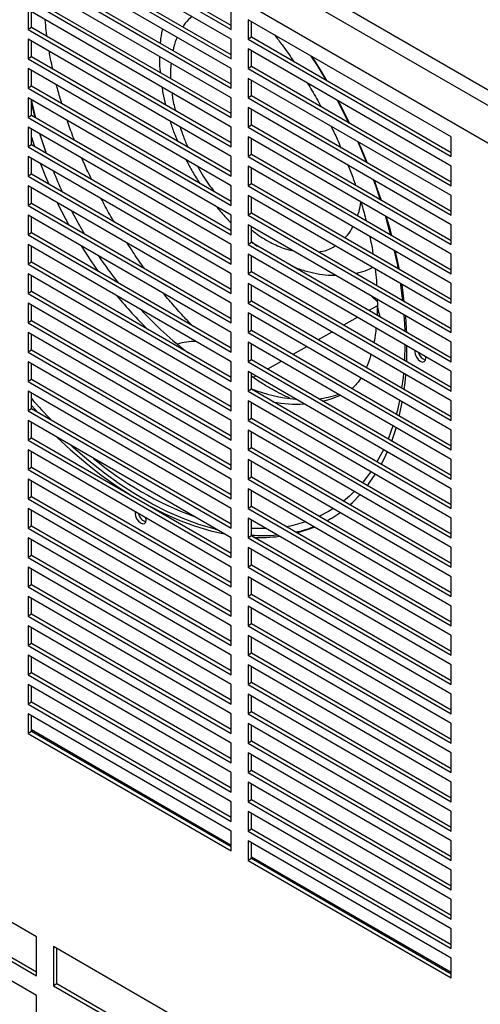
# Model space of a CAD drawing. Header units: millimetres. Extents: x 0 to 2794, y 0 to 2159.
# Tile 10 of 13: x 2488 to 2560, y 1701 to 1854. Entities that reach past the tile are written whole.
import ezdxf

# ---------------------------------------------------------------- set-up
doc = ezdxf.new("R2010")
doc.units = ezdxf.units.MM
doc.header["$LTSCALE"] = 10

msp = doc.modelspace()

# ---------------------------------------------------------------- linework, layer by layer
for p, q in [((2404.12, 1934.21), (2572.15, 1837.21)), ((2403.05, 1932.36), (2571.08, 1835.36)), ((2403.05, 1926.53), (2571.08, 1829.53)), ((2489.35, 1871.26), (2521.04, 1852.96)), ((2521.04, 1853.55), (2489.86, 1871.55)), ((2521.04, 1851.43), (2489.35, 1869.73)), ((2489.35, 1866.68), (2521.04, 1848.38)), ((2521.04, 1848.97), (2489.86, 1866.98)), ((2521.04, 1846.86), (2489.35, 1865.16)), ((2489.35, 1862.11), (2521.04, 1843.81)), ((2521.04, 1844.4), (2489.86, 1862.4)), ((2521.04, 1842.28), (2489.35, 1860.58)), ((2489.35, 1857.53), (2521.04, 1839.23)), ((2521.04, 1839.82), (2489.86, 1857.83)), ((2521.04, 1837.71), (2489.35, 1856.01)), ((2489.35, 1856.01), (2489.35, 1852.96)), ((2489.86, 1853.25), (2489.86, 1855.71)), ((2521.04, 1852.96), (2521.04, 1856.01)), ((2555.38, 1836.19), (2523.68, 1854.48)), ((2523.68, 1854.48), (2523.68, 1851.43)), ((2524.2, 1851.73), (2524.2, 1854.19)), ((2489.86, 1853.25), (2489.35, 1852.96)), ((2489.35, 1852.96), (2521.04, 1834.66)), ((2521.04, 1835.25), (2489.86, 1853.25)), ((2521.04, 1833.13), (2489.35, 1851.43)), ((2489.35, 1851.43), (2489.35, 1848.38)), ((2489.86, 1848.68), (2489.86, 1851.14)), ((2521.04, 1848.38), (2521.04, 1851.43)), ((2524.2, 1851.73), (2523.68, 1851.43)), ((2523.68, 1851.43), (2555.38, 1833.14)), ((2555.38, 1833.73), (2524.2, 1851.73)), ((2555.38, 1831.61), (2523.68, 1849.91)), ((2523.68, 1849.91), (2523.68, 1846.86)), ((2524.2, 1847.15), (2524.2, 1849.61)), ((2489.86, 1848.68), (2489.35, 1848.38)), ((2489.35, 1848.38), (2521.04, 1830.08)), ((2521.04, 1830.67), (2489.86, 1848.68)), ((2521.04, 1828.56), (2489.35, 1846.86)), ((2489.35, 1846.86), (2489.35, 1843.81)), ((2489.86, 1844.1), (2489.86, 1846.56)), ((2521.04, 1843.81), (2521.04, 1846.86)), ((2524.2, 1847.15), (2523.68, 1846.86)), ((2523.68, 1846.86), (2555.38, 1828.56)), ((2555.38, 1829.15), (2524.2, 1847.15)), ((2555.38, 1827.04), (2523.68, 1845.33)), ((2523.68, 1845.33), (2523.68, 1842.28)), ((2524.2, 1842.58), (2524.2, 1845.04)), ((2489.86, 1844.1), (2489.35, 1843.81)), ((2489.35, 1843.81), (2521.04, 1825.51)), ((2521.04, 1826.1), (2489.86, 1844.1)), ((2521.04, 1823.98), (2489.35, 1842.28)), ((2489.35, 1842.28), (2489.35, 1839.23)), ((2489.86, 1839.53), (2489.86, 1841.99)), ((2521.04, 1839.23), (2521.04, 1842.28)), ((2524.2, 1842.58), (2523.68, 1842.28)), ((2523.68, 1842.28), (2555.38, 1823.99)), ((2555.38, 1824.58), (2524.2, 1842.58)), ((2555.38, 1822.46), (2523.68, 1840.76)), ((2523.68, 1840.76), (2523.68, 1837.71)), ((2524.2, 1838), (2524.2, 1840.46)), ((2489.86, 1839.53), (2489.35, 1839.23)), ((2489.35, 1839.23), (2521.04, 1820.93)), ((2521.04, 1821.52), (2489.86, 1839.53)), ((2521.04, 1819.41), (2489.35, 1837.71)), ((2489.35, 1837.71), (2489.35, 1834.66)), ((2489.86, 1834.95), (2489.86, 1837.41)), ((2521.04, 1834.66), (2521.04, 1837.71)), ((2524.2, 1838), (2523.68, 1837.71)), ((2523.68, 1837.71), (2555.38, 1819.41)), ((2555.38, 1820), (2524.2, 1838)), ((2555.38, 1817.89), (2523.68, 1836.18)), ((2523.68, 1836.18), (2523.68, 1833.13)), ((2524.2, 1833.43), (2524.2, 1835.89)), ((2555.38, 1833.14), (2555.38, 1836.19)), ((2489.86, 1834.95), (2489.35, 1834.66)), ((2489.35, 1834.66), (2521.04, 1816.36)), ((2521.04, 1816.95), (2489.86, 1834.95)), ((2521.04, 1814.83), (2489.35, 1833.13)), ((2489.35, 1833.13), (2489.35, 1830.08)), ((2489.86, 1830.38), (2489.86, 1832.84)), ((2521.04, 1830.08), (2521.04, 1833.13)), ((2524.2, 1833.43), (2523.68, 1833.13)), ((2523.68, 1833.13), (2555.38, 1814.84)), ((2555.38, 1815.43), (2524.2, 1833.43)), ((2555.38, 1813.31), (2523.68, 1831.61)), ((2523.68, 1831.61), (2523.68, 1828.56)), ((2524.2, 1828.85), (2524.2, 1831.31)), ((2555.38, 1828.56), (2555.38, 1831.61)), ((2489.86, 1830.38), (2489.35, 1830.08)), ((2489.35, 1830.08), (2521.04, 1811.78)), ((2521.04, 1812.37), (2489.86, 1830.38)), ((2521.04, 1810.26), (2489.35, 1828.56)), ((2489.35, 1828.56), (2489.35, 1825.51)), ((2489.86, 1825.8), (2489.86, 1828.26)), ((2521.04, 1825.51), (2521.04, 1828.56)), ((2524.2, 1828.85), (2523.68, 1828.56)), ((2523.68, 1828.56), (2555.38, 1810.26)), ((2555.38, 1810.85), (2524.2, 1828.85)), ((2555.38, 1808.74), (2523.68, 1827.03)), ((2523.68, 1827.03), (2523.68, 1823.98)), ((2524.2, 1824.28), (2524.2, 1826.74)), ((2555.38, 1823.99), (2555.38, 1827.04)), ((2489.86, 1825.8), (2489.35, 1825.51)), ((2489.35, 1825.51), (2521.04, 1807.21)), ((2521.04, 1807.8), (2489.86, 1825.8)), ((2521.04, 1805.68), (2489.35, 1823.98)), ((2489.35, 1823.98), (2489.35, 1820.93)), ((2489.86, 1821.23), (2489.86, 1823.69)), ((2521.04, 1820.93), (2521.04, 1823.98)), ((2524.2, 1824.28), (2523.68, 1823.98)), ((2523.68, 1823.98), (2555.38, 1805.69)), ((2555.38, 1806.28), (2524.2, 1824.28)), ((2555.38, 1804.16), (2523.68, 1822.46)), ((2523.68, 1822.46), (2523.68, 1819.41)), ((2524.2, 1819.7), (2524.2, 1822.16)), ((2555.38, 1819.41), (2555.38, 1822.46)), ((2489.86, 1821.23), (2489.35, 1820.93)), ((2489.35, 1820.93), (2521.04, 1802.63)), ((2521.04, 1803.22), (2489.86, 1821.23)), ((2524.2, 1819.89), (2525.13, 1819.17)), ((2521.04, 1801.11), (2489.35, 1819.41)), ((2489.35, 1819.41), (2489.35, 1816.36)), ((2489.86, 1816.65), (2489.86, 1819.11)), ((2521.04, 1816.36), (2521.04, 1819.41)), ((2524.2, 1819.7), (2523.68, 1819.41)), ((2523.68, 1819.41), (2555.38, 1801.11)), ((2555.38, 1801.7), (2524.2, 1819.7)), ((2547.31, 1815.51), (2546.73, 1818.3)), ((2555.38, 1799.59), (2523.68, 1817.88)), ((2523.68, 1817.88), (2523.68, 1814.83)), ((2524.2, 1815.13), (2524.2, 1817.59)), ((2555.38, 1814.84), (2555.38, 1817.89)), ((2489.86, 1816.65), (2489.35, 1816.36)), ((2489.35, 1816.36), (2521.04, 1798.06)), ((2521.04, 1798.65), (2489.86, 1816.65)), ((2521.04, 1796.53), (2489.35, 1814.83)), ((2489.35, 1814.83), (2489.35, 1811.78)), ((2489.86, 1812.08), (2489.86, 1814.54)), ((2521.04, 1811.78), (2521.04, 1814.83)), ((2524.2, 1815.13), (2523.68, 1814.83)), ((2523.68, 1814.83), (2555.38, 1796.54)), ((2555.38, 1797.13), (2524.2, 1815.13)), ((2555.38, 1795.01), (2523.68, 1813.31)), ((2523.68, 1813.31), (2523.68, 1810.26)), ((2524.2, 1810.55), (2524.2, 1813.01)), ((2555.38, 1810.26), (2555.38, 1813.31)), ((2489.86, 1812.08), (2489.35, 1811.78)), ((2489.35, 1811.78), (2521.04, 1793.48)), ((2521.04, 1794.07), (2489.86, 1812.08)), ((2543.86, 1810.53), (2543, 1811.31)), ((2543.86, 1810.81), (2543.87, 1810.18)), ((2521.04, 1791.96), (2489.35, 1810.26)), ((2489.35, 1810.26), (2489.35, 1807.21)), ((2489.86, 1807.5), (2489.86, 1809.96)), ((2521.04, 1807.21), (2521.04, 1810.26)), ((2524.2, 1810.55), (2523.68, 1810.26)), ((2523.68, 1810.26), (2555.38, 1791.96)), ((2555.38, 1792.55), (2524.2, 1810.55)), ((2543.87, 1809.86), (2542.55, 1809.11)), ((2555.38, 1790.44), (2523.68, 1808.73)), ((2523.68, 1808.73), (2523.68, 1805.68)), ((2524.2, 1805.98), (2524.2, 1808.44)), ((2540.72, 1808.05), (2538.59, 1806.82)), ((2555.38, 1805.69), (2555.38, 1808.74)), ((2489.86, 1807.5), (2489.35, 1807.21)), ((2489.35, 1807.21), (2521.04, 1788.91)), ((2521.04, 1789.5), (2489.86, 1807.5)), ((2521.04, 1787.38), (2489.35, 1805.68)), ((2489.35, 1805.68), (2489.35, 1802.63)), ((2489.86, 1802.93), (2489.86, 1805.39)), ((2521.04, 1802.63), (2521.04, 1805.68)), ((2524.2, 1805.98), (2523.68, 1805.68)), ((2523.68, 1805.68), (2555.38, 1787.39)), ((2555.38, 1787.98), (2524.2, 1805.98)), ((2536.76, 1805.76), (2534.63, 1804.53)), ((2489.86, 1802.93), (2489.35, 1802.63)), ((2521.04, 1784.92), (2489.86, 1802.93)), ((2555.38, 1785.86), (2523.68, 1804.16)), ((2523.68, 1804.16), (2523.68, 1801.11)), ((2524.2, 1801.4), (2524.2, 1803.86)), ((2532.8, 1803.47), (2530.67, 1802.24)), ((2548.46, 1801.12), (2548.5, 1803.41)), ((2548.5, 1803.41), (2548.5, 1803.56)), ((2555.38, 1801.11), (2555.38, 1804.16)), ((2489.35, 1802.63), (2521.04, 1784.33)), ((2524.2, 1801.4), (2523.68, 1801.11)), ((2555.38, 1783.4), (2524.2, 1801.4)), ((2549.72, 1802.85), (2549.71, 1802.71)), ((2549.84, 1802.78), (2549.71, 1802.71)), ((2551.46, 1801.7), (2551.45, 1801.86)), ((2521.04, 1782.81), (2489.35, 1801.11)), ((2489.35, 1801.11), (2489.35, 1798.06)), ((2489.86, 1798.35), (2489.86, 1800.81)), ((2521.04, 1798.06), (2521.04, 1801.11)), ((2523.68, 1801.11), (2555.38, 1782.81)), ((2528.83, 1801.19), (2526.7, 1799.96)), ((2489.86, 1798.35), (2489.35, 1798.06)), ((2521.04, 1780.35), (2489.86, 1798.35)), ((2555.38, 1781.29), (2523.68, 1799.58)), ((2523.68, 1799.58), (2523.68, 1796.53)), ((2524.2, 1796.83), (2524.2, 1799.29)), ((2524.87, 1798.9), (2524.48, 1798.67)), ((2555.38, 1796.54), (2555.38, 1799.59)), ((2489.35, 1798.06), (2521.04, 1779.76)), ((2524.2, 1796.83), (2523.68, 1796.53)), ((2555.38, 1778.83), (2524.2, 1796.83)), ((2521.04, 1778.23), (2489.35, 1796.53)), ((2489.35, 1796.53), (2489.35, 1793.48)), ((2489.86, 1793.78), (2489.86, 1796.24)), ((2521.04, 1793.48), (2521.04, 1796.53)), ((2523.68, 1796.53), (2555.38, 1778.24)), ((2489.86, 1793.78), (2489.35, 1793.48)), ((2490.88, 1793.19), (2489.86, 1794.3)), ((2521.04, 1775.77), (2489.86, 1793.78)), ((2555.38, 1776.71), (2523.68, 1795.01)), ((2523.68, 1795.01), (2523.68, 1791.96)), ((2524.2, 1792.25), (2524.2, 1794.71)), ((2555.38, 1791.96), (2555.38, 1795.01)), ((2489.35, 1793.48), (2521.04, 1775.18)), ((2524.2, 1792.25), (2523.68, 1791.96)), ((2555.38, 1774.25), (2524.2, 1792.25)), ((2521.04, 1773.66), (2489.35, 1791.96)), ((2489.35, 1791.96), (2489.35, 1788.91)), ((2489.86, 1789.2), (2489.86, 1791.66)), ((2521.04, 1788.91), (2521.04, 1791.96)), ((2523.68, 1791.96), (2555.38, 1773.66)), ((2546.29, 1791.11), (2545.55, 1789.07)), ((2489.86, 1789.2), (2489.35, 1788.91)), ((2521.04, 1771.2), (2489.86, 1789.2)), ((2555.38, 1772.14), (2523.68, 1790.43)), ((2523.68, 1790.43), (2523.68, 1787.38)), ((2524.2, 1787.68), (2524.2, 1790.14)), ((2555.38, 1787.39), (2555.38, 1790.44)), ((2489.35, 1788.91), (2521.04, 1770.61)), ((2524.2, 1787.68), (2523.68, 1787.38)), ((2555.38, 1769.68), (2524.2, 1787.68)), ((2521.04, 1769.08), (2489.35, 1787.38)), ((2489.35, 1787.38), (2489.35, 1784.33)), ((2489.86, 1784.63), (2489.86, 1787.09)), ((2521.04, 1784.33), (2521.04, 1787.38)), ((2523.68, 1787.38), (2555.38, 1769.09)), ((2489.86, 1784.63), (2489.35, 1784.33)), ((2521.04, 1766.62), (2489.86, 1784.63)), ((2555.38, 1767.56), (2523.68, 1785.86)), ((2523.68, 1785.86), (2523.68, 1782.81)), ((2524.2, 1783.1), (2524.2, 1785.56)), ((2555.38, 1782.81), (2555.38, 1785.86)), ((2489.35, 1784.33), (2521.04, 1766.03)), ((2524.2, 1783.1), (2523.68, 1782.81)), ((2555.38, 1765.1), (2524.2, 1783.1)), ((2521.04, 1764.51), (2489.35, 1782.81)), ((2489.35, 1782.81), (2489.35, 1779.76)), ((2489.86, 1780.05), (2489.86, 1782.51)), ((2521.04, 1779.76), (2521.04, 1782.81)), ((2523.68, 1782.81), (2555.38, 1764.51)), ((2489.86, 1780.05), (2489.35, 1779.76)), ((2521.04, 1762.05), (2489.86, 1780.05)), ((2555.38, 1762.99), (2523.68, 1781.28)), ((2523.68, 1781.28), (2523.68, 1778.23)), ((2524.2, 1778.53), (2524.2, 1780.99)), ((2555.38, 1778.24), (2555.38, 1781.29)), ((2489.35, 1779.76), (2521.04, 1761.46)), ((2524.2, 1778.53), (2523.68, 1778.23)), ((2555.38, 1760.53), (2524.2, 1778.53)), ((2521.04, 1759.93), (2489.35, 1778.23)), ((2489.35, 1778.23), (2489.35, 1775.18)), ((2489.86, 1775.48), (2489.86, 1777.94)), ((2506.07, 1777.73), (2506.04, 1777.49)), ((2506.26, 1777.62), (2506.04, 1777.49)), ((2521.04, 1775.18), (2521.04, 1778.23)), ((2523.68, 1778.23), (2555.38, 1759.94)), ((2489.86, 1775.48), (2489.35, 1775.18)), ((2521.04, 1757.47), (2489.86, 1775.48)), ((2507.78, 1776.48), (2507.75, 1776.75)), ((2555.38, 1758.41), (2523.68, 1776.71)), ((2523.68, 1776.71), (2523.68, 1773.66)), ((2524.2, 1773.95), (2524.2, 1776.41)), ((2536.57, 1776.62), (2535.98, 1776.3)), ((2555.38, 1773.66), (2555.38, 1776.71)), ((2489.35, 1775.18), (2521.04, 1756.88)), ((2524.2, 1773.95), (2523.68, 1773.66)), ((2555.38, 1755.95), (2524.2, 1773.95)), ((2521.04, 1755.36), (2489.35, 1773.66)), ((2489.35, 1773.66), (2489.35, 1770.61)), ((2489.86, 1770.9), (2489.86, 1773.36)), ((2521.04, 1770.61), (2521.04, 1773.66)), ((2523.68, 1773.66), (2555.38, 1755.36)), ((2489.86, 1770.9), (2489.35, 1770.61)), ((2521.04, 1752.9), (2489.86, 1770.9)), ((2555.38, 1753.84), (2523.68, 1772.13)), ((2523.68, 1772.13), (2523.68, 1769.08)), ((2524.2, 1769.38), (2524.2, 1771.84)), ((2555.38, 1769.09), (2555.38, 1772.14)), ((2489.35, 1770.61), (2521.04, 1752.31)), ((2524.2, 1769.38), (2523.68, 1769.08)), ((2555.38, 1751.38), (2524.2, 1769.38)), ((2521.04, 1750.78), (2489.35, 1769.08)), ((2489.35, 1769.08), (2489.35, 1766.03)), ((2489.86, 1766.33), (2489.86, 1768.79)), ((2521.04, 1766.03), (2521.04, 1769.08)), ((2523.68, 1769.08), (2555.38, 1750.79)), ((2489.86, 1766.33), (2489.35, 1766.03)), ((2521.04, 1748.32), (2489.86, 1766.33)), ((2555.38, 1749.26), (2523.68, 1767.56)), ((2523.68, 1767.56), (2523.68, 1764.51)), ((2524.2, 1764.8), (2524.2, 1767.26)), ((2555.38, 1764.51), (2555.38, 1767.56)), ((2489.35, 1766.03), (2521.04, 1747.73)), ((2524.2, 1764.8), (2523.68, 1764.51)), ((2555.38, 1746.8), (2524.2, 1764.8)), ((2521.04, 1746.21), (2489.35, 1764.51)), ((2489.35, 1764.51), (2489.35, 1761.46)), ((2489.86, 1761.75), (2489.86, 1764.21)), ((2521.04, 1761.46), (2521.04, 1764.51)), ((2523.68, 1764.51), (2555.38, 1746.21)), ((2489.86, 1761.75), (2489.35, 1761.46)), ((2489.35, 1761.46), (2521.04, 1743.16)), ((2521.04, 1743.75), (2489.86, 1761.75)), ((2555.38, 1744.69), (2523.68, 1762.98)), ((2523.68, 1762.98), (2523.68, 1759.93)), ((2524.2, 1760.23), (2524.2, 1762.69)), ((2555.38, 1759.94), (2555.38, 1762.99)), ((2521.04, 1741.63), (2489.35, 1759.93)), ((2489.35, 1759.93), (2489.35, 1756.88)), ((2521.04, 1756.88), (2521.04, 1759.93)), ((2524.2, 1760.23), (2523.68, 1759.93)), ((2523.68, 1759.93), (2555.38, 1741.64)), ((2555.38, 1742.23), (2524.2, 1760.23)), ((2489.86, 1757.18), (2489.86, 1759.64)), ((2555.38, 1740.11), (2523.68, 1758.41)), ((2523.68, 1758.41), (2523.68, 1755.36)), ((2555.38, 1755.36), (2555.38, 1758.41)), ((2489.86, 1757.18), (2489.35, 1756.88)), ((2489.35, 1756.88), (2521.04, 1738.58)), ((2521.04, 1739.17), (2489.86, 1757.18)), ((2524.2, 1755.65), (2524.2, 1758.11)), ((2521.04, 1737.06), (2489.35, 1755.36)), ((2489.35, 1755.36), (2489.35, 1752.31)), ((2521.04, 1752.31), (2521.04, 1755.36)), ((2524.2, 1755.65), (2523.68, 1755.36)), ((2523.68, 1755.36), (2555.38, 1737.06)), ((2555.38, 1737.65), (2524.2, 1755.65)), ((2489.86, 1752.6), (2489.86, 1755.06)), ((2555.38, 1735.54), (2523.68, 1753.83)), ((2523.68, 1753.83), (2523.68, 1750.78)), ((2555.38, 1750.79), (2555.38, 1753.84)), ((2489.86, 1752.6), (2489.35, 1752.31)), ((2489.35, 1752.31), (2521.04, 1734.01)), ((2521.04, 1734.6), (2489.86, 1752.6)), ((2524.2, 1751.08), (2524.2, 1753.54)), ((2521.04, 1732.48), (2489.35, 1750.78)), ((2489.35, 1750.78), (2489.35, 1747.73)), ((2521.04, 1747.73), (2521.04, 1750.78)), ((2524.2, 1751.08), (2523.68, 1750.78)), ((2523.68, 1750.78), (2555.38, 1732.49)), ((2555.38, 1733.08), (2524.2, 1751.08)), ((2489.86, 1748.03), (2489.86, 1750.49)), ((2555.38, 1730.96), (2523.68, 1749.26)), ((2523.68, 1749.26), (2523.68, 1746.21)), ((2555.38, 1746.21), (2555.38, 1749.26)), ((2489.86, 1748.03), (2489.35, 1747.73)), ((2489.35, 1747.73), (2521.04, 1729.43)), ((2521.04, 1730.02), (2489.86, 1748.03)), ((2524.2, 1746.5), (2524.2, 1748.96)), ((2521.04, 1727.91), (2489.35, 1746.21)), ((2489.35, 1746.21), (2489.35, 1743.16)), ((2521.04, 1743.16), (2521.04, 1746.21)), ((2524.2, 1746.5), (2523.68, 1746.21)), ((2523.68, 1746.21), (2555.38, 1727.91)), ((2555.38, 1728.5), (2524.2, 1746.5)), ((2489.86, 1743.45), (2489.86, 1745.91)), ((2555.38, 1726.39), (2523.68, 1744.68)), ((2523.68, 1744.68), (2523.68, 1741.63)), ((2555.38, 1741.64), (2555.38, 1744.69)), ((2489.86, 1743.45), (2489.35, 1743.16)), ((2489.35, 1743.16), (2521.04, 1724.86)), ((2521.04, 1725.7), (2489.86, 1743.7)), ((2521.04, 1725.45), (2489.86, 1743.45)), ((2524.2, 1741.93), (2524.2, 1744.39)), ((2521.04, 1738.58), (2521.04, 1741.63)), ((2524.2, 1741.93), (2523.68, 1741.63)), ((2523.68, 1741.63), (2555.38, 1723.34)), ((2555.38, 1723.93), (2524.2, 1741.93)), ((2555.38, 1721.81), (2523.68, 1740.11)), ((2523.68, 1740.11), (2523.68, 1737.06)), ((2555.38, 1737.06), (2555.38, 1740.11)), ((2524.2, 1737.35), (2524.2, 1739.81)), ((2521.04, 1734.01), (2521.04, 1737.06)), ((2524.2, 1737.35), (2523.68, 1737.06)), ((2523.68, 1737.06), (2555.38, 1718.76)), ((2555.38, 1719.35), (2524.2, 1737.35)), ((2555.38, 1717.24), (2523.68, 1735.53)), ((2523.68, 1735.53), (2523.68, 1732.48)), ((2555.38, 1732.49), (2555.38, 1735.54)), ((2524.2, 1732.78), (2524.2, 1735.24)), ((2521.04, 1729.43), (2521.04, 1732.48)), ((2524.2, 1732.78), (2523.68, 1732.48)), ((2523.68, 1732.48), (2555.38, 1714.19)), ((2555.38, 1714.78), (2524.2, 1732.78)), ((2555.38, 1712.66), (2523.68, 1730.96)), ((2523.68, 1730.96), (2523.68, 1727.91)), ((2555.38, 1727.91), (2555.38, 1730.96)), ((2524.2, 1728.2), (2524.2, 1730.66)), ((2490.67, 1711.44), (2461.61, 1728.21)), ((2521.04, 1724.86), (2521.04, 1727.91)), ((2524.2, 1728.2), (2523.68, 1727.91)), ((2523.68, 1727.91), (2555.38, 1709.61)), ((2555.38, 1710.2), (2524.2, 1728.2)), ((2555.38, 1708.09), (2523.68, 1726.38)), ((2523.68, 1726.38), (2523.68, 1723.33)), ((2555.38, 1723.34), (2555.38, 1726.39)), ((2524.2, 1723.63), (2524.2, 1726.09)), ((2524.2, 1723.63), (2523.68, 1723.33)), ((2523.68, 1723.33), (2555.38, 1705.04)), ((2555.38, 1705.88), (2524.2, 1723.88)), ((2555.38, 1705.63), (2524.2, 1723.63)), ((2461.61, 1722.11), (2490.67, 1705.34)), ((2490.67, 1705.93), (2462.13, 1722.4)), ((2555.38, 1718.76), (2555.38, 1721.81)), ((2490.67, 1702.29), (2461.61, 1719.06)), ((2555.38, 1714.19), (2555.38, 1717.24)), ((2555.38, 1709.61), (2555.38, 1712.66)), ((2490.67, 1705.34), (2490.67, 1711.44)), ((2522.36, 1693.14), (2493.31, 1709.91)), ((2493.31, 1709.91), (2493.31, 1703.81)), ((2493.82, 1704.11), (2493.82, 1709.62)), ((2555.38, 1705.04), (2555.38, 1708.09)), ((2493.82, 1704.11), (2493.31, 1703.81)), ((2493.31, 1703.81), (2522.36, 1687.04)), ((2522.36, 1687.63), (2493.82, 1704.11)), ((2490.67, 1696.19), (2490.67, 1702.29))]:
    msp.add_line(p, q)
at = {"flags": 128}
for points in [[(2533.51, 1848.81), (2534.45, 1847.34), (2535.87, 1844.99)], [(2536.04, 1844.89), (2534.99, 1846.65), (2533.69, 1848.71)], [(2490.46, 1839.18), (2489.88, 1841.62), (2489.86, 1841.7)], [(2490.55, 1839.13), (2490, 1841.57), (2489.92, 1841.95)], [(2537.64, 1841.85), (2537.93, 1841.31), (2539.44, 1838.36)], [(2539.59, 1838.27), (2538.42, 1840.59), (2537.79, 1841.76)], [(2489.86, 1836.17), (2490.08, 1835.47), (2490.33, 1834.68)], [(2492.2, 1833.6), (2491.32, 1836.19), (2491.18, 1836.65)], [(2492.1, 1833.87), (2491.4, 1836.04), (2491.23, 1836.62)], [(2540.8, 1835.45), (2540.96, 1835.08), (2542.19, 1832.19)], [(2542.35, 1832.1), (2541.41, 1834.34), (2540.95, 1835.37)], [(2491.27, 1832.02), (2492.07, 1830), (2492.57, 1828.81)], [(2543.25, 1829.46), (2543.51, 1828.75), (2544.33, 1826.38)], [(2544.5, 1826.28), (2543.91, 1827.99), (2543.41, 1829.37)], [(2493.89, 1825.93), (2494.56, 1824.6), (2495.72, 1822.42)], [(2498.22, 1820.98), (2497.22, 1822.69), (2496.17, 1824.62)], [(2545.13, 1823.8), (2545.53, 1822.4), (2545.94, 1820.88)], [(2546.13, 1820.77), (2545.9, 1821.63), (2545.31, 1823.7)], [(2497.61, 1819.21), (2499.12, 1816.88), (2500.28, 1815.21)], [(2546.52, 1818.43), (2547, 1816.13), (2547.09, 1815.64)], [(2547.48, 1813.3), (2547.51, 1813.05), (2547.82, 1810.64)], [(2548.08, 1810.49), (2547.85, 1812.28), (2547.72, 1813.16)], [(2548.02, 1808.41), (2548.11, 1807.06), (2548.15, 1805.87)], [(2548.46, 1805.7), (2548.43, 1806.29), (2548.3, 1808.25)], [(2548.18, 1803.74), (2548.11, 1801.38), (2548.1, 1801.33)], [(2549.71, 1802.71), (2549.78, 1802.29), (2549.97, 1801.85), (2550.25, 1801.47), (2550.58, 1801.2), (2550.92, 1801.08), (2551.2, 1801.14), (2551.39, 1801.35), (2551.46, 1801.7)], [(2547.95, 1799.3), (2547.88, 1798.68), (2547.66, 1797.01)], [(2548.07, 1796.77), (2548.21, 1797.89), (2548.33, 1799.08)], [(2535.35, 1794.97), (2536.51, 1795.29), (2538.03, 1795.88)], [(2547.33, 1795.09), (2547, 1793.6), (2546.82, 1792.92)], [(2547.3, 1792.64), (2547.34, 1792.8), (2547.77, 1794.83)], [(2546.12, 1788.75), (2546.69, 1790.43), (2546.81, 1790.81)], [(2493.85, 1789.36), (2495.95, 1787.41), (2498.34, 1785.36), (2500.77, 1783.46), (2503.22, 1781.71), (2505.68, 1780.12), (2508.14, 1778.7), (2510.6, 1777.44), (2513.05, 1776.37), (2515.48, 1775.47), (2517.87, 1774.76), (2519.97, 1774.28)], [(2518.83, 1774.93), (2518.38, 1775.05), (2515.98, 1775.76), (2513.56, 1776.66), (2511.11, 1777.74), (2508.65, 1778.99), (2506.18, 1780.41), (2503.72, 1782), (2501.28, 1783.75), (2498.85, 1785.66), (2496.45, 1787.71), (2496, 1788.12)], [(2544.81, 1787.39), (2544.59, 1786.93), (2543.81, 1785.5)], [(2544.48, 1785.12), (2544.97, 1786.08), (2545.42, 1787.04)], [(2542.83, 1783.96), (2542.3, 1783.22), (2541.53, 1782.25)], [(2542.33, 1781.79), (2542.72, 1782.32), (2543.55, 1783.54)], [(2540.26, 1780.87), (2539.5, 1780.16), (2538.58, 1779.38)], [(2539.56, 1778.81), (2539.97, 1779.19), (2541.13, 1780.36)], [(2506.04, 1777.49), (2506.1, 1777.07), (2506.29, 1776.63), (2506.58, 1776.25), (2506.91, 1775.98), (2507.24, 1775.86), (2507.53, 1775.92), (2507.72, 1776.13), (2507.78, 1776.48)], [(2536.94, 1778.21), (2536.24, 1777.79), (2534.75, 1777.01)], [(2536, 1776.29), (2536.75, 1776.73), (2538.02, 1777.58)], [(2531.3, 1774.43), (2533.12, 1774.99), (2534, 1775.33)], [(2526.47, 1775.1), (2526.36, 1775.1), (2524.2, 1775.13)]]:
    msp.add_lwpolyline(points, dxfattribs=at)
for centre, radius, start, end in [((2559.61, 1858.06), 71.71, 202.2739, 205.1494), ((2560.09, 1857.95), 72.08, 214.0131, 218.193), ((2553.21, 1852.61), 64.79, 219.4964, 225.8169), ((2549.42, 1848.35), 57.71, 222.7058, 232.6086), ((2549.04, 1810.21), 5.17, 180.3725, 204.2922), ((2515.49, 1793.75), 10.53, 89.6455, 105.7604), ((2551.89, 1802.95), 1.64, 195.1639, 252.6437), ((2533.39, 1820.62), 25.42, 248.7998, 264.9227), ((2554.21, 1852.36), 85.96, 221.5262, 224.6854), ((2532.93, 1810.91), 15.66, 276.4139, 288.0304), ((2531.39, 1814.81), 20.29, 259.1727, 272.9057), ((2534.08, 1827.7), 54.09, 230.3387, 249.6667), ((2508.27, 1777.79), 1.72, 192.1028, 251.4909), ((2526.12, 1795.85), 20.73, 279.6486, 288.1457), ((2526.62, 1794.79), 20.73, 282.4585, 290.5797), ((2525.99, 1799.54), 25.52, 265.9669, 274.9463), ((2525.5, 1798.66), 24.95, 267.8812, 277.0099)]:
    msp.add_arc(centre, radius, start, end)
for points, knots in [([(2492.3, 1851.84), (2492.26, 1852.15), (2492.13, 1853.06), (2492.06, 1853.9), (2492.02, 1854.47)], [0, 0, 0, 0, 0.337362, 1, 1, 1, 1]), ([(2514.94, 1854.96), (2514.56, 1854.65), (2514.01, 1854.2), (2513.62, 1853.53), (2513.51, 1853.33)], [0, 0, 0, 0, 0.6934856, 1, 1, 1, 1]), ([(2510.31, 1853.05), (2510.3, 1853), (2510.14, 1852.35), (2510.03, 1851.6), (2509.98, 1850.88), (2509.97, 1850.79)], [0, 0, 0, 0, 0.077538, 0.886571, 1, 1, 1, 1]), ([(2527.83, 1852.09), (2528.22, 1851.58), (2529.18, 1850.32), (2530.19, 1848.91), (2530.78, 1848), (2530.85, 1847.89)], [0, 0, 0, 0, 0.378976, 0.920752, 1, 1, 1, 1]), ([(2512.63, 1851.72), (2512.42, 1851.24), (2512.14, 1850.61), (2512.01, 1849.83), (2511.98, 1849.63)], [0, 0, 0, 0, 0.741351, 1, 1, 1, 1]), ([(2493.2, 1846.75), (2493.08, 1847.27), (2492.87, 1848.22), (2492.72, 1849.12), (2492.66, 1849.52)], [0, 0, 0, 0, 0.557534, 1, 1, 1, 1]), ([(2509.87, 1848.74), (2509.86, 1848.21), (2509.85, 1847.38), (2509.93, 1846.53), (2509.96, 1846.22)], [0, 0, 0, 0, 0.63694, 1, 1, 1, 1]), ([(2511.67, 1847.7), (2511.59, 1846.95), (2511.51, 1846.18), (2511.59, 1845.31), (2511.6, 1845.28)], [0, 0, 0, 0, 0.956803, 1, 1, 1, 1]), ([(2532.98, 1844.54), (2533.21, 1844.17), (2533.94, 1842.98), (2534.64, 1841.75), (2535.09, 1840.88), (2535.1, 1840.86)], [0, 0, 0, 0, 0.310036, 0.982216, 1, 1, 1, 1]), ([(2494.62, 1841.35), (2494.39, 1842.09), (2494.09, 1843.08), (2493.86, 1844.04), (2493.79, 1844.29)], [0, 0, 0, 0, 0.738521, 1, 1, 1, 1]), ([(2510.24, 1843.95), (2510.28, 1843.64), (2510.41, 1842.72), (2510.64, 1841.79), (2510.79, 1841.17)], [0, 0, 0, 0, 0.331491, 1, 1, 1, 1]), ([(2511.81, 1843.04), (2511.83, 1842.86), (2511.9, 1841.98), (2512.15, 1841.03), (2512.35, 1840.27)], [0, 0, 0, 0, 0.197178, 1, 1, 1, 1]), ([(2496.6, 1835.63), (2496.56, 1835.74), (2496.17, 1836.7), (2495.79, 1837.75), (2495.49, 1838.67), (2495.46, 1838.75)], [0, 0, 0, 0, 0.1032906, 0.9238829, 1, 1, 1, 1]), ([(2511.51, 1838.64), (2511.71, 1838.02), (2512.06, 1836.97), (2512.5, 1835.93), (2512.68, 1835.5)], [0, 0, 0, 0, 0.589607, 1, 1, 1, 1]), ([(2513.09, 1837.72), (2513.24, 1837.23), (2513.57, 1836.16), (2514.07, 1835.11), (2514.34, 1834.54)], [0, 0, 0, 0, 0.464328, 1, 1, 1, 1]), ([(2536.64, 1837.86), (2536.96, 1837.19), (2537.51, 1836.08), (2537.99, 1834.95), (2538.18, 1834.51)], [0, 0, 0, 0, 0.603109, 1, 1, 1, 1]), ([(2499.27, 1829.52), (2499.06, 1829.94), (2498.52, 1831.05), (2498.04, 1832.17), (2497.74, 1832.86)], [0, 0, 0, 0, 0.383482, 1, 1, 1, 1]), ([(2514.01, 1832.62), (2514.34, 1831.99), (2515, 1830.73), (2515.76, 1829.53), (2516.14, 1828.93)], [0, 0, 0, 0, 0.499681, 1, 1, 1, 1]), ([(2515.86, 1831.55), (2516.12, 1831.06), (2516.87, 1829.68), (2517.8, 1828.43), (2518.4, 1827.63)], [0, 0, 0, 0, 0.356923, 1, 1, 1, 1]), ([(2539.33, 1831.73), (2539.46, 1831.39), (2539.88, 1830.35), (2540.24, 1829.31), (2540.47, 1828.61)], [0, 0, 0, 0, 0.327401, 1, 1, 1, 1]), ([(2502.78, 1822.92), (2502.73, 1823), (2502.19, 1823.9), (2501.51, 1825.11), (2500.92, 1826.25), (2500.77, 1826.53)], [0, 0, 0, 0, 0.067619, 0.764097, 1, 1, 1, 1]), ([(2540.76, 1823.87), (2540.85, 1824.1), (2541.11, 1824.74), (2541.21, 1825.52), (2541.28, 1826.03)], [0, 0, 0, 0, 0.356263, 1, 1, 1, 1]), ([(2541.29, 1826.07), (2541.34, 1825.92), (2541.65, 1824.93), (2541.93, 1823.93), (2542.12, 1823.1), (2542.13, 1823.08)], [0, 0, 0, 0, 0.149826, 0.982424, 1, 1, 1, 1]), ([(2518.78, 1825.29), (2518.79, 1825.27), (2519.26, 1824.67), (2520.01, 1823.82), (2520.78, 1823.03), (2521.04, 1822.76)], [0, 0, 0, 0, 0.017008, 0.661357, 1, 1, 1, 1]), ([(2524.2, 1821.72), (2524.41, 1821.55), (2525.36, 1820.77), (2527.14, 1819.74), (2529.09, 1818.81), (2530.21, 1818.56), (2530.58, 1818.48)], [0, 0, 0, 0, 0.09937, 0.453864, 0.821049, 1, 1, 1, 1]), ([(2538.78, 1820.44), (2538.93, 1820.58), (2539.44, 1821.04), (2539.79, 1821.71), (2540.03, 1822.17)], [0, 0, 0, 0, 0.3062354, 1, 1, 1, 1]), ([(2542.69, 1820.63), (2542.86, 1819.85), (2543.05, 1818.92), (2543.18, 1818.03), (2543.2, 1817.88)], [0, 0, 0, 0, 0.836951, 1, 1, 1, 1]), ([(2507.6, 1815.56), (2507.5, 1815.69), (2506.84, 1816.57), (2505.91, 1817.93), (2505.11, 1819.18), (2504.82, 1819.63)], [0, 0, 0, 0, 0.09913, 0.676966, 1, 1, 1, 1]), ([(2534.66, 1818.24), (2535.14, 1818.32), (2536.09, 1818.46), (2536.87, 1818.96), (2537.26, 1819.2)], [0, 0, 0, 0, 0.508804, 1, 1, 1, 1]), ([(2530.47, 1816.08), (2530.56, 1816.04), (2531.25, 1815.72), (2532.55, 1815.3), (2534.36, 1814.85), (2535.94, 1814.62), (2536.91, 1814.61), (2537.28, 1814.61)], [0, 0, 0, 0, 0.0408348, 0.3101256, 0.5763913, 0.8377321, 1, 1, 1, 1]), ([(2540.4, 1814.92), (2540.67, 1814.98), (2541.46, 1815.13), (2542.37, 1815.44), (2542.99, 1815.75), (2543.12, 1815.81)], [0, 0, 0, 0, 0.284054, 0.841395, 1, 1, 1, 1]), ([(2543.53, 1815.58), (2543.6, 1814.98), (2543.71, 1814.09), (2543.75, 1813.26), (2543.77, 1812.98)], [0, 0, 0, 0, 0.667182, 1, 1, 1, 1]), ([(2515.04, 1806.69), (2514.77, 1806.97), (2513.89, 1807.86), (2512.44, 1809.48), (2511.21, 1810.89), (2510.58, 1811.68), (2510.53, 1811.76)], [0, 0, 0, 0, 0.180098, 0.569367, 0.960697, 1, 1, 1, 1]), ([(2543.87, 1810.18), (2543.87, 1809.84), (2543.87, 1809.22), (2543.83, 1808.64), (2543.82, 1808.38)], [0, 0, 0, 0, 0.546831, 1, 1, 1, 1]), ([(2543.66, 1806.35), (2543.64, 1806.12), (2543.56, 1805.32), (2543.44, 1804.57), (2543.33, 1804.09), (2543.33, 1804.09)], [0, 0, 0, 0, 0.28781, 0.987033, 1, 1, 1, 1]), ([(2542.87, 1802.23), (2542.79, 1801.97), (2542.6, 1801.29), (2542.35, 1800.62), (2542.17, 1800.25), (2542.15, 1800.19)], [0, 0, 0, 0, 0.338053, 0.891746, 1, 1, 1, 1]), ([(2530.16, 1795.47), (2529.98, 1795.55), (2529.35, 1795.82), (2528.18, 1796.42), (2526.67, 1797.26), (2525.34, 1798.08), (2524.49, 1798.66), (2524.2, 1798.87)], [0, 0, 0, 0, 0.10617, 0.356823, 0.608706, 0.862234, 1, 1, 1, 1]), ([(2541.29, 1798.57), (2541.15, 1798.36), (2540.85, 1797.9), (2540.39, 1797.39), (2540.06, 1797.07), (2539.89, 1796.94), (2539.87, 1796.93)], [0, 0, 0, 0, 0.277628, 0.602464, 0.956435, 1, 1, 1, 1])]:
    msp.add_open_spline(points, degree=3, knots=knots)

doc.saveas('drawing.dxf')
